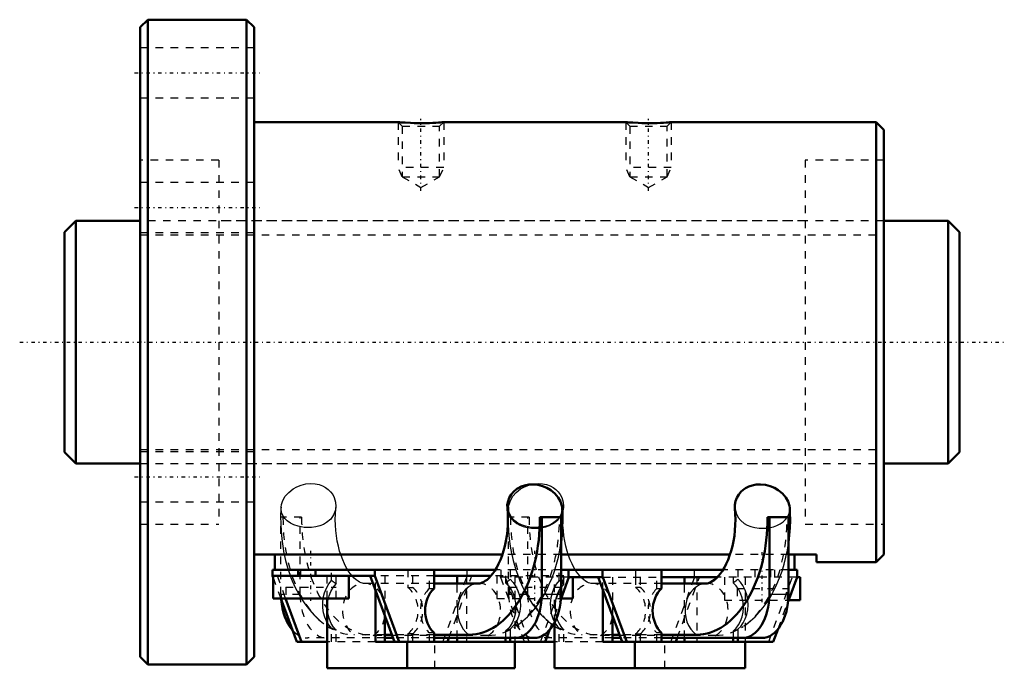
# Model space of a CAD drawing. Header units: millimetres. Extents: x -16 to 114, y -43 to 42.
import ezdxf

# ---------------------------------------------------------------- set-up
doc = ezdxf.new("R2010")
doc.units = ezdxf.units.MM
doc.linetypes.add('Center', pattern=[1.5, 0.45, -0.5, 0.05, -0.5])
doc.linetypes.add('Dashed', pattern=[2, 1, -1])
for name, color, linetype, lineweight in [('2d ConnectionPoints', 7, 'Continuous', 50), ('AM_0', 7, 'Continuous', 50), ('AM_4', 3, 'Continuous', 25), ('AM_5', 3, 'Continuous', 25), ('AM_7', 7, 'Center', 25), ('AM_9', 6, 'Dashed', 25)]:
    doc.layers.add(name, color=color, linetype=linetype, lineweight=lineweight)

# ---------------------------------------------------------------- blocks, each defined once
blk = doc.blocks.new('1_HBN3210_5_RRG1_108L_C0_0100__Nut_0_in_HBN3210_5RRG2_118LC0_0G200__rev_4')
at = {"layer": 'AM_0'}
for p, q in [((1, 42.5), (0, 41.5)), ((1, 42.5), (1, -42.5)), ((14, 42.5), (1, 42.5)), ((15, 41.5), (14, 42.5)), ((14, 42.5), (14, -42.5)), ((0, 41.5), (0, -41.5)), ((15, 41.5), (15, -41.5)), ((34, 29), (15, 29)), ((64, 29), (39.99, 29)), ((97, 29), (69.99, 29)), ((98, 28), (97, 29)), ((97, 29), (97, -29)), ((98, 28), (98, -28)), ((55.46, -23.09), (52.67, -23.09)), ((52.93, -23.09), (52.93, -33.27)), ((55.46, -23.09), (55.46, -33.27)), ((82.67, -23.09), (85.46, -23.09)), ((82.93, -23.09), (82.93, -33.27)), ((85.46, -23.09), (85.46, -33.27)), ((47.73, -28), (15, -28)), ((17.75, -30), (17.75, -28)), ((77.73, -28), (55.46, -28)), ((89.16, -28), (85.46, -28)), ((86.25, -30), (86.25, -28)), ((89.16, -28), (89.16, -29)), ((97, -29), (98, -28)), ((89.16, -29), (97, -29)), ((17.42, -30), (17.42, -30.8)), ((46.82, -30), (17.42, -30)), ((17.42, -30.8), (17.5, -31.01)), ((30.92, -30.8), (17.42, -30.8)), ((17.5, -30.8), (17.5, -33.8)), ((20.83, -30), (20.83, -30.8)), ((23.11, -30.8), (23.11, -30)), ((27.5, -33.8), (27.5, -30.8)), ((30.3, -30.8), (33.51, -39.51)), ((30.92, -30), (30.92, -30.8)), ((30.92, -30.8), (34.12, -39.51)), ((38.72, -32.48), (38.72, -30)), ((46.24, -30.8), (38.72, -30.8)), ((41.76, -31.8), (41.76, -30.8)), ((55.43, -33.92), (56.51, -31)), ((76.82, -30), (55.46, -30)), ((56.45, -31), (56.45, -30)), ((56.45, -31), (60.99, -31)), ((57, -33.8), (57, -31)), ((60.38, -31), (63.51, -39.51)), ((60.92, -30), (60.92, -31)), ((60.99, -31), (64.12, -39.51)), ((68.72, -32.48), (68.72, -30)), ((76.05, -31), (68.72, -31)), ((71.76, -31.8), (71.76, -31)), ((85.41, -34.18), (86.58, -31)), ((86.58, -30), (85.46, -30)), ((86.58, -31), (86.58, -30)), ((86.58, -31), (87, -31)), ((87, -34), (87, -31)), ((44.66, -31.8), (38.72, -31.8)), ((74.66, -31.8), (68.72, -31.8)), ((30.99, -39.51), (30.99, -32.67)), ((60.99, -39.51), (60.99, -32.67)), ((17.5, -33.8), (27.5, -33.8)), ((18.52, -33.8), (20.62, -39.51)), ((19.14, -33.8), (21.24, -39.51)), ((24.62, -43), (24.62, -33.8)), ((55.48, -33.8), (57, -33.8)), ((85.48, -34), (87, -34)), ((32.24, -36.07), (32.24, -39.51)), ((62.24, -36.07), (62.24, -39.51)), ((54.62, -43), (54.62, -36.96)), ((33.16, -38.57), (32.24, -38.57)), ((38.72, -39.51), (38.72, -38.32)), ((43.32, -38.57), (38.72, -38.57)), ((53.38, -39.51), (53.94, -37.97)), ((63.16, -38.57), (62.24, -38.57)), ((68.72, -39.51), (68.72, -38.32)), ((73.32, -38.57), (68.72, -38.57)), ((83.45, -39.51), (84.08, -37.81)), ((20.62, -39.51), (24.62, -39.51)), ((30.99, -39.51), (54.62, -39.51)), ((33.32, -39), (32.24, -39)), ((35.18, -43), (35.18, -39.51)), ((51.92, -39), (38.72, -39)), ((40.49, -39.51), (40.68, -39)), ((41.76, -39.51), (41.76, -39)), ((48.16, -39), (48.16, -39.51)), ((48.78, -39), (48.78, -39.51)), ((49.38, -43), (49.38, -39.51)), ((60.99, -39.51), (83.45, -39.51)), ((63.32, -39), (62.24, -39)), ((65.18, -43), (65.18, -39.51)), ((81.92, -39), (68.72, -39)), ((70.58, -39.51), (70.77, -39)), ((71.76, -39.51), (71.76, -39)), ((78.16, -39), (78.16, -39.51)), ((78.78, -39), (78.78, -39.51)), ((79.72, -43), (79.72, -39.51)), ((0, -41.5), (1, -42.5)), ((14, -42.5), (15, -41.5)), ((1, -42.5), (14, -42.5)), ((24.62, -43), (49.38, -43)), ((54.62, -43), (79.72, -43))]:
    blk.add_line(p, q, dxfattribs=at)
for points in [[(34.93, 28.93), (34.38, 28.97), (34.18, 28.98), (34.04, 29), (34, 29), (34, 29)], [(40, 29), (40, 29), (39.93, 28.99), (39.79, 28.98), (39.59, 28.96), (39.31, 28.94), (38.98, 28.92), (38.58, 28.9), (38.14, 28.88), (37.65, 28.87), (37.15, 28.86), (36.62, 28.86), (36.11, 28.87), (35.62, 28.89), (34.93, 28.93)], [(64.93, 28.93), (64.38, 28.97), (64.18, 28.98), (64.04, 29), (64, 29), (64, 29)], [(70, 29), (70, 29), (69.93, 28.99), (69.79, 28.98), (69.59, 28.96), (69.31, 28.94), (68.98, 28.92), (68.58, 28.9), (68.14, 28.88), (67.65, 28.87), (67.15, 28.86), (66.62, 28.86), (66.11, 28.87), (65.62, 28.89), (64.93, 28.93)], [(49.65, -19.36), (49.23, -19.71), (48.89, -20.11), (48.64, -20.53), (48.48, -20.96), (48.38, -21.47), (48.39, -21.91)], [(55.61, -21.86), (55.57, -21.58), (55.4, -21.03), (55.1, -20.49), (54.66, -19.97), (54.1, -19.51), (53.59, -19.21), (53.02, -18.97), (52.4, -18.81), (51.75, -18.75), (51.2, -18.78), (50.66, -18.89), (50.21, -19.05), (49.8, -19.26), (49.65, -19.36)], [(79.65, -19.36), (79.23, -19.71), (78.89, -20.11), (78.64, -20.53), (78.48, -20.96), (78.38, -21.47), (78.39, -21.91)], [(85.61, -21.86), (85.57, -21.58), (85.4, -21.03), (85.1, -20.49), (84.66, -19.97), (84.1, -19.51), (83.59, -19.21), (83.02, -18.97), (82.4, -18.81), (81.75, -18.75), (81.2, -18.78), (80.66, -18.89), (80.21, -19.05), (79.8, -19.26), (79.65, -19.36)], [(48.39, -21.91), (48.39, -21.93), (48.44, -22.65), (48.46, -23.37), (48.44, -24.1), (48.39, -24.82), (48.31, -25.53), (48.2, -26.22), (48.06, -26.89), (47.89, -27.53), (47.69, -28.13), (47.48, -28.7), (47.24, -29.22), (47, -29.7), (46.74, -30.13), (46.48, -30.51), (46.21, -30.83), (45.96, -31.1), (45.71, -31.32), (45.48, -31.49), (45.27, -31.62), (45.08, -31.71), (44.91, -31.77), (44.75, -31.8), (44.66, -31.8)], [(55.46, -26.41), (55.56, -25.47), (55.63, -24.49), (55.66, -23.51), (55.64, -22.52), (55.61, -21.86)], [(78.39, -21.91), (78.39, -21.93), (78.44, -22.65), (78.46, -23.37), (78.44, -24.1), (78.39, -24.82), (78.31, -25.53), (78.2, -26.22), (78.06, -26.89), (77.89, -27.53), (77.69, -28.13), (77.48, -28.7), (77.24, -29.22), (77, -29.7), (76.74, -30.13), (76.48, -30.51), (76.21, -30.83), (75.96, -31.1), (75.71, -31.32), (75.48, -31.49), (75.27, -31.62), (75.08, -31.71), (74.91, -31.77), (74.75, -31.8), (74.66, -31.8)], [(85.46, -26.41), (85.56, -25.47), (85.63, -24.49), (85.66, -23.51), (85.64, -22.52), (85.61, -21.86)]]:
    blk.add_lwpolyline(points, dxfattribs=at)
for centre, major_axis, ratio, start_param, end_param in [((43.32, -23.38), (0, 15.19), 0.615661, 3.141593, 4.731539), ((73.32, -23.38), (0, 15.19), 0.615661, 3.141593, 4.731539), ((40.38, -35.4), (0, -3.6), 0.788011, 3.764419, 5.660359), ((49.4, -33.27), (0, -5.73), 0.615661, 6.283185, 7.853982), ((51.92, -33.27), (0, -5.73), 0.615661, 6.283185, 7.853982), ((70.38, -35.4), (0, 3.6), 0.788011, 0.622827, 2.518766), ((79.4, -33.27), (0, -5.73), 0.615661, 6.283185, 7.853982), ((81.92, -33.27), (0, -5.73), 0.615661, 0, 1.570796), ((22.08, -33.27), (0, -5.73), 0.615661, 4.826934, 5.674039)]:
    blk.add_ellipse(centre, major_axis=major_axis, ratio=ratio, start_param=start_param, end_param=end_param, dxfattribs=at)
at = {"layer": 'AM_4'}
for p, q in [((55.46, -33.27), (52.93, -33.27)), ((85.46, -33.27), (82.93, -33.27))]:
    blk.add_line(p, q, dxfattribs=at)
for centre in [(44.66, -35.4), (74.66, -35.4)]:
    blk.add_ellipse(centre, major_axis=(0, -3.6), ratio=0.788011, start_param=3.141874, end_param=5.791375, dxfattribs=at)
at = {"layer": 'AM_5', "linetype": 'Dashed'}
for p, q in [((34, 29), (34, 23)), ((40, 29), (40, 23)), ((64, 29), (64, 23)), ((70, 29), (70, 23)), ((40, 23), (34, 23)), ((34.54, 21.8), (34, 23)), ((39.46, 21.8), (40, 23)), ((70, 23), (64, 23)), ((64.54, 21.8), (64, 23)), ((69.46, 21.8), (70, 23))]:
    blk.add_line(p, q, dxfattribs=at)
at = {"layer": 'AM_7'}
for p, q in [((-0.75, 35.5), (15.75, 35.5)), ((37, 19.95), (37, 29.43)), ((67, 19.95), (67, 29.43)), ((-0.75, 17.75), (15.75, 17.75)), ((-0.75, -17.75), (15.75, -17.75)), ((22.5, -34.1), (22.5, -27.5)), ((52, -34.1), (52, -27.5)), ((82, -34.3), (82, -27.7))]:
    blk.add_line(p, q, dxfattribs=at)
at = {"layer": 'AM_9'}
for p, q in [((15, 38.8), (0, 38.8)), ((0, 32.2), (15, 32.2)), ((34, 29), (34.54, 28.46)), ((34.91, 28.93), (34.95, 28.92)), ((39.46, 28.46), (40, 29)), ((64, 29), (64.54, 28.46)), ((64.91, 28.93), (64.95, 28.92)), ((69.46, 28.46), (70, 29)), ((34.54, 28.46), (34.54, 21.8)), ((34.54, 28.46), (39.46, 28.46)), ((39.46, 21.8), (39.46, 28.46)), ((64.54, 28.46), (64.54, 21.8)), ((64.54, 28.46), (69.46, 28.46)), ((69.46, 21.8), (69.46, 28.46)), ((10.35, 24), (0, 24)), ((10.35, 24), (10.35, -24)), ((87.65, 24), (87.65, -24)), ((98, 24), (87.65, 24)), ((15, 21.05), (0, 21.05)), ((34.54, 21.8), (37, 20.38)), ((34.54, 21.8), (39.46, 21.8)), ((37, 20.38), (39.46, 21.8)), ((64.54, 21.8), (67, 20.38)), ((64.54, 21.8), (69.46, 21.8)), ((67, 20.38), (69.46, 21.8)), ((87.65, 16), (10.35, 16)), ((0, 14.45), (15, 14.45)), ((15, -14.45), (0, -14.45)), ((10.35, -16), (87.65, -16)), ((0, -21.05), (15, -21.05)), ((21.27, -23.09), (18.54, -23.09)), ((18.54, -33.27), (18.54, -23.09)), ((21.07, -33.27), (21.07, -23.09)), ((51.27, -23.09), (48.54, -23.09)), ((48.54, -33.27), (48.54, -23.09)), ((51.07, -33.27), (51.07, -23.09)), ((0, -24), (10.35, -24)), ((87.65, -24), (98, -24)), ((55.46, -28), (47.73, -28)), ((85.46, -28), (77.73, -28)), ((17.5, -31.01), (18.52, -33.8)), ((18.04, -30.8), (19.14, -33.8)), ((21.14, -30), (21.14, -30.8)), ((24.62, -33.8), (24.62, -30.8)), ((25.22, -31.42), (25.22, -30)), ((25.84, -31.87), (25.84, -30.8)), ((38.72, -30.8), (30.92, -30.8)), ((30.99, -32.67), (30.99, -30.8)), ((32.24, -30.8), (32.24, -36.07)), ((35.28, -30), (35.28, -32.34)), ((35.89, -30.8), (35.89, -32.34)), ((38.11, -32.48), (38.11, -30.8)), ((39.88, -39.51), (43.08, -30.8)), ((40.68, -39), (43.7, -30.8)), ((43.01, -30.8), (43.01, -39.51)), ((43.08, -30.8), (43.08, -30)), ((55.84, -30.8), (46.24, -30.8)), ((55.46, -30), (46.82, -30)), ((47, -30.8), (47, -33.8)), ((47.42, -30.8), (47.42, -31)), ((56.45, -31), (47.42, -31)), ((47.49, -31), (50.62, -39.51)), ((47.55, -30.8), (47.55, -30)), ((48.11, -31), (51.24, -39.51)), ((48.16, -30.8), (48.16, -31.73)), ((48.78, -30), (48.78, -31.26)), ((48.86, -30.8), (48.86, -31)), ((49.38, -30.8), (49.38, -39.51)), ((52.76, -39.51), (55.89, -31)), ((54.62, -36.96), (54.62, -31)), ((55.02, -31), (55.02, -30.8)), ((55.22, -31.42), (55.22, -30)), ((55.84, -31.87), (55.84, -30.8)), ((60.99, -32.67), (60.99, -31)), ((60.99, -31), (68.72, -31)), ((62.24, -31), (62.24, -36.07)), ((65.28, -30), (65.28, -31)), ((65.29, -31), (65.29, -32.34)), ((65.91, -31), (65.91, -32.34)), ((68.11, -32.48), (68.11, -31)), ((69.96, -39.51), (73.09, -31)), ((70.77, -39), (73.71, -31)), ((73.08, -31), (73.08, -30)), ((73.35, -31), (73.35, -39.51)), ((86.58, -31), (76.05, -31)), ((85.46, -30), (76.82, -30)), ((77, -31), (77, -34)), ((78.16, -31), (78.16, -31.73)), ((78.78, -30), (78.78, -31.26)), ((79.72, -31), (79.72, -39.51)), ((81.04, -31), (81.04, -30)), ((82.84, -39.51), (85.96, -31)), ((83.09, -30), (83.09, -31)), ((83.67, -31), (83.67, -30)), ((19.17, -32.3), (25.83, -32.3)), ((19.17, -32.3), (19.17, -33.8)), ((25.83, -33.8), (25.83, -32.3)), ((38.72, -31.8), (29.5, -31.8)), ((35.28, -32.34), (35.89, -32.34)), ((41.76, -39), (41.76, -31.8)), ((48.67, -32.3), (55.33, -32.3)), ((48.67, -32.3), (48.67, -33.8)), ((55.45, -32.32), (55.32, -32.52)), ((55.33, -33.8), (55.33, -32.3)), ((68.72, -31.8), (59.5, -31.8)), ((65.91, -32.34), (65.29, -32.34)), ((71.76, -39), (71.76, -31.8)), ((21.07, -33.27), (18.54, -33.27)), ((38.11, -32.48), (38.72, -32.48)), ((51.07, -33.27), (48.54, -33.27)), ((68.11, -32.48), (68.72, -32.48)), ((78.67, -32.5), (85.33, -32.5)), ((78.67, -32.5), (78.67, -34)), ((85.33, -34), (85.33, -32.5)), ((47, -33.8), (55.48, -33.8)), ((53.94, -37.97), (55.43, -33.92)), ((77, -34), (85.48, -34)), ((84.08, -37.81), (85.41, -34.18)), ((49.26, -37.63), (49.46, -37.5)), ((79.26, -37.63), (79.46, -37.5)), ((25.22, -39.51), (25.22, -37.7)), ((25.84, -39.51), (25.84, -37.96)), ((32.24, -38.57), (28.16, -38.57)), ((45.84, -38.67), (30.68, -38.67)), ((38.72, -38.57), (33.16, -38.57)), ((35.28, -38.46), (35.28, -39.51)), ((35.89, -38.46), (35.28, -38.46)), ((35.89, -38.46), (35.89, -39.51)), ((38.11, -39.51), (38.11, -38.32)), ((38.72, -38.32), (38.11, -38.32)), ((48.16, -38.1), (48.16, -39)), ((48.78, -37.84), (48.78, -39)), ((55.22, -39.51), (55.22, -37.7)), ((55.84, -39.51), (55.84, -37.96)), ((62.24, -38.57), (58.16, -38.57)), ((75.84, -38.67), (60.68, -38.67)), ((68.72, -38.57), (63.16, -38.57)), ((65.29, -38.46), (65.29, -39.51)), ((65.29, -38.46), (65.91, -38.46)), ((65.91, -38.46), (65.91, -39.51)), ((68.11, -39.51), (68.11, -38.32)), ((68.72, -38.32), (68.11, -38.32)), ((78.16, -38.1), (78.16, -39)), ((78.78, -37.84), (78.78, -39)), ((32.24, -39), (22.08, -39)), ((30.99, -39.51), (24.62, -39.51)), ((38.72, -39), (33.32, -39)), ((38.82, -43), (38.82, -39.51)), ((62.24, -39), (52.08, -39)), ((60.99, -39.51), (54.62, -39.51)), ((68.72, -39), (63.32, -39)), ((69.16, -43), (69.16, -39.51))]:
    blk.add_line(p, q, dxfattribs=at)
for points in [[(18.56, -21.76), (18.61, -21.42), (18.79, -20.87), (19.11, -20.33), (19.56, -19.82), (20.13, -19.36), (20.65, -19.07), (21.22, -18.84), (21.84, -18.69), (22.48, -18.64), (23.03, -18.67), (23.57, -18.79), (24.01, -18.96), (24.42, -19.18), (24.78, -19.44), (25.09, -19.75), (25.36, -20.11), (25.57, -20.5), (25.75, -21.09), (25.79, -21.67), (25.78, -21.82)], [(48.56, -21.76), (48.61, -21.42), (48.79, -20.87), (49.11, -20.33), (49.56, -19.82), (50.13, -19.36), (50.65, -19.07), (51.22, -18.84), (51.54, -18.75)], [(51.54, -18.75), (51.84, -18.69), (52.48, -18.64), (53.03, -18.67), (53.57, -18.79), (54.01, -18.96), (54.42, -19.18), (54.78, -19.44), (55.09, -19.75), (55.36, -20.11), (55.57, -20.5), (55.75, -21.09), (55.79, -21.67), (55.78, -21.82)], [(18.56, -21.76), (18.54, -21.99), (18.5, -22.98), (18.51, -23.96), (18.55, -24.94), (18.64, -25.92), (18.77, -26.89), (18.94, -27.85), (18.97, -28)], [(20.8, -24.28), (20.26, -24.1), (19.78, -23.87), (19.38, -23.58), (19.05, -23.26), (18.79, -22.87), (18.62, -22.44), (18.55, -21.94), (18.56, -21.76)], [(25.78, -21.82), (25.7, -22.23), (25.49, -22.76), (25.1, -23.32), (24.53, -23.8), (24.13, -24.03), (23.67, -24.22), (23.15, -24.36), (22.59, -24.44), (22.09, -24.46), (21.59, -24.43), (20.8, -24.28)], [(26.42, -28), (26.27, -27.54), (26.11, -26.9), (25.96, -26.24), (25.85, -25.55), (25.77, -24.84), (25.72, -24.12), (25.7, -23.4), (25.72, -22.67), (25.77, -21.95), (25.78, -21.81)], [(48.39, -21.91), (48.4, -21.97), (48.54, -22.56), (48.82, -23.1), (49.16, -23.52), (49.62, -23.89), (50.02, -24.12), (50.49, -24.31), (51.02, -24.45), (51.58, -24.52), (52.08, -24.54), (52.57, -24.51), (53.04, -24.44), (53.48, -24.33), (53.93, -24.17), (54.34, -23.97), (54.74, -23.7), (55.07, -23.39), (55.35, -23.01), (55.53, -22.59), (55.61, -22.09), (55.61, -21.86)], [(48.56, -21.76), (48.54, -21.99), (48.5, -22.98), (48.5, -23.42)], [(50.8, -24.28), (50.26, -24.1), (49.78, -23.87), (49.38, -23.58), (49.05, -23.26), (48.79, -22.87), (48.62, -22.44), (48.55, -21.94), (48.56, -21.76)], [(55.78, -21.82), (55.7, -22.23), (55.49, -22.76), (55.41, -22.91)], [(55.7, -23.37), (55.72, -22.67), (55.77, -21.95), (55.78, -21.81)], [(78.39, -21.91), (78.4, -21.97), (78.54, -22.56), (78.82, -23.1), (79.16, -23.52), (79.62, -23.89), (80.02, -24.12), (80.49, -24.31), (81.02, -24.45), (81.58, -24.52), (82.08, -24.54), (82.57, -24.51), (83.04, -24.44), (83.48, -24.33), (83.93, -24.17), (84.34, -23.97), (84.74, -23.7), (85.07, -23.39), (85.35, -23.01), (85.53, -22.59), (85.61, -22.09), (85.61, -21.86)], [(55.41, -22.91), (55.1, -23.32), (54.53, -23.8), (54.13, -24.03), (53.67, -24.22), (53.15, -24.36), (52.59, -24.44), (52.09, -24.46), (51.59, -24.43), (50.8, -24.28)], [(48.5, -23.42), (48.51, -23.96), (48.55, -24.94), (48.64, -25.92), (48.77, -26.89), (48.94, -27.85), (48.97, -28)], [(56.42, -28), (56.27, -27.54), (56.11, -26.9), (55.96, -26.24), (55.85, -25.55), (55.77, -24.84), (55.72, -24.12), (55.7, -23.4), (55.7, -23.37)], [(49.57, -37.42), (49.85, -37.23), (50.45, -36.74), (51.04, -36.21), (51.6, -35.61), (52.13, -34.97), (52.63, -34.28), (53.1, -33.53), (53.53, -32.75), (53.92, -31.93), (54.28, -31.08), (54.6, -30.19), (54.87, -29.28), (55.11, -28.35), (55.3, -27.41), (55.45, -26.44), (55.46, -26.41)], [(79.57, -37.42), (79.85, -37.23), (80.45, -36.74), (81.04, -36.21), (81.6, -35.61), (82.13, -34.97), (82.63, -34.28), (83.1, -33.53), (83.53, -32.75), (83.92, -31.93), (84.28, -31.08), (84.6, -30.19), (84.87, -29.28), (85.11, -28.35), (85.3, -27.41), (85.45, -26.44), (85.46, -26.41)], [(18.97, -28), (19.16, -28.79), (19.41, -29.71), (19.5, -30)], [(27.34, -30.01), (27.16, -29.7), (26.92, -29.22), (26.68, -28.7), (26.47, -28.14), (26.42, -28)], [(48.97, -28), (49.16, -28.79), (49.41, -29.71), (49.5, -30)], [(57.34, -30.01), (57.16, -29.7), (56.92, -29.22), (56.68, -28.7), (56.47, -28.14), (56.42, -28)], [(19.5, -30), (19.71, -30.61), (19.77, -30.8)], [(19.77, -30.8), (20.04, -31.49), (20.42, -32.33), (20.84, -33.15), (21.22, -33.8)], [(27.92, -30.8), (27.68, -30.51), (27.42, -30.13), (27.34, -30.01)], [(29.5, -31.8), (29.44, -31.8), (29.27, -31.77), (29.1, -31.72), (28.91, -31.63), (28.7, -31.51), (28.46, -31.34), (28.21, -31.11), (27.95, -30.83), (27.92, -30.8)], [(49.5, -30), (49.71, -30.61), (50.04, -31.49), (50.42, -32.33), (50.84, -33.15), (51.22, -33.8)], [(58.1, -31.01), (57.95, -30.83), (57.68, -30.51), (57.42, -30.13), (57.34, -30.01)], [(59.5, -31.8), (59.44, -31.8), (59.27, -31.77), (59.1, -31.72), (58.91, -31.63), (58.7, -31.51), (58.46, -31.34), (58.21, -31.11), (58.1, -31.01)], [(25.22, -37.7), (24.86, -37.29), (24.55, -36.8), (24.31, -36.25), (24.15, -35.67), (24.06, -35.03), (24.05, -34.38), (24.12, -33.71), (24.28, -33.06), (24.53, -32.42), (24.86, -31.85), (25.22, -31.42)], [(24.79, -33.8), (24.89, -33.45), (25.13, -32.87), (25.44, -32.34), (25.84, -31.87)], [(48.16, -31.73), (48.55, -32.12), (48.89, -32.61), (49.15, -33.14), (49.35, -33.74), (49.47, -34.37), (49.5, -35.04), (49.45, -35.68), (49.3, -36.33), (49.08, -36.9), (48.78, -37.43), (48.49, -37.79), (48.16, -38.1)], [(48.78, -31.26), (49.17, -31.69), (49.52, -32.21), (49.78, -32.78), (49.97, -33.41), (50.09, -34.09), (50.11, -34.8), (50.04, -35.49), (49.87, -36.17), (49.63, -36.76), (49.3, -37.29), (48.78, -37.84)], [(55.22, -31.42), (54.84, -31.89), (54.52, -32.44), (54.28, -33.05), (54.12, -33.69), (54.05, -34.4), (54.06, -35.11), (54.18, -35.79), (54.38, -36.44), (54.66, -37), (55.02, -37.49), (55.22, -37.7)], [(55.84, -31.87), (55.46, -32.31), (55.45, -32.32)], [(78.16, -38.1), (78.54, -37.73), (78.88, -37.28), (79.14, -36.77), (79.34, -36.21), (79.46, -35.61), (79.5, -34.98), (79.46, -34.34), (79.34, -33.71), (79.14, -33.11), (78.85, -32.55), (78.54, -32.11), (78.16, -31.73)], [(78.78, -37.84), (79.16, -37.47), (79.49, -37.01), (79.75, -36.49), (79.95, -35.92), (80.07, -35.31), (80.12, -34.66), (80.08, -34), (79.96, -33.33), (79.75, -32.69), (79.45, -32.09), (79.14, -31.65), (78.78, -31.26)], [(55.32, -32.52), (55.15, -32.82), (54.91, -33.39), (54.79, -33.8)], [(21.22, -33.8), (21.3, -33.92), (21.8, -34.66), (22.33, -35.35), (22.9, -35.98), (23.5, -36.57), (24.13, -37.09), (24.21, -37.15)], [(25.84, -37.96), (25.47, -37.56), (25.17, -37.08), (24.93, -36.54), (24.76, -35.96), (24.67, -35.34), (24.66, -34.71), (24.73, -34.07), (24.79, -33.8)], [(51.22, -33.8), (51.3, -33.92), (51.8, -34.66), (52.08, -35.03)], [(52.08, -35.03), (52.33, -35.35), (52.9, -35.98), (53.5, -36.57), (54.13, -37.09), (54.21, -37.15)], [(54.79, -33.8), (54.75, -34), (54.67, -34.65), (54.67, -35.31), (54.73, -35.81)], [(54.73, -35.81), (54.76, -35.96), (54.87, -36.36)], [(54.87, -36.36), (54.94, -36.58), (55.2, -37.13), (55.52, -37.62), (55.84, -37.96)]]:
    blk.add_lwpolyline(points, dxfattribs=at)
for centre, major_axis, ratio, start_param, end_param in [((28.16, -23.38), (0, 15.19), 0.615661, 1.551646, 3.141593), ((30.68, -23.38), (0, 15.29), 0.615661, 1.551771, 3.141593), ((45.84, -23.38), (0, 15.29), 0.615661, 3.141593, 4.731415), ((58.16, -23.38), (0, 15.19), 0.615661, 1.551646, 3.141593), ((60.68, -23.38), (0, 15.29), 0.615661, 1.551771, 3.141593), ((75.84, -23.38), (0, 15.29), 0.615661, 3.141593, 4.731415), ((27.85, -23.38), (0, -9.09), 0.615661, -0.487559, -0.366676), ((29.5, -35.4), (0, -3.6), 0.788011, 0.429775, 5.791375), ((33.78, -35.4), (0, -3.6), 0.788011, 0.555982, 2.585611), ((34.4, -35.4), (0, -3.6), 0.788011, 0.555982, 2.585611), ((44.66, -35.4), (0, -3.6), 0.788011, 0.429775, 3.141874), ((46.15, -23.38), (0, -8.96), 0.615661, 0.372414, 0.49549), ((57.85, -23.38), (0, -9.09), 0.615661, -0.487559, -0.366676), ((59.5, -35.4), (0, -3.6), 0.788011, 0.429775, 5.791375), ((63.79, -35.4), (0, 3.6), 0.788011, 3.697575, 5.727203), ((64.41, -35.4), (0, 3.6), 0.788011, 3.697575, 5.727203), ((74.66, -35.4), (0, -3.6), 0.788011, 0.429775, 3.141874), ((76.15, -23.38), (0, 8.96), 0.615661, 3.514007, 3.637083), ((22.08, -33.27), (0, -5.73), 0.615661, 4.712389, 4.826934), ((24.6, -33.27), (0, -5.73), 0.615661, 4.712389, 6.283185), ((39.76, -35.4), (0, -3.6), 0.788011, 3.764419, 5.660359), ((52.08, -33.27), (0, -5.73), 0.615661, 4.712389, 6.283185), ((54.6, -33.27), (0, -5.73), 0.615661, 4.712389, 6.283185), ((69.76, -35.4), (0, 3.6), 0.788011, 0.622827, 2.518766), ((22.08, -33.27), (0, -5.73), 0.615661, 5.674039, 6.283185), ((27.85, -23.38), (0, 14.94), 0.615661, -3.43073, -3.361565), ((46.15, -23.38), (0, 15.08), 0.615661, 3.359582, 3.428093), ((57.85, -23.38), (0, 14.94), 0.615661, -3.43073, -3.361565), ((76.15, -23.38), (0, -15.08), 0.615661, 0.21799, 0.2865)]:
    blk.add_ellipse(centre, major_axis=major_axis, ratio=ratio, start_param=start_param, end_param=end_param, dxfattribs=at)
blk = doc.blocks.new('2_RR0100HBN3210_50S_0_in_HBN3210_5RRG2_118LC0_0G200__rev_4')
at = {"layer": 'AM_0'}
for p, q in [((-8.5, 16), (-10, 14.5)), ((-8.5, 16), (-8.5, -16)), ((0, 16), (-8.5, 16)), ((106.5, 16), (98, 16)), ((108, 14.5), (106.5, 16)), ((106.5, 16), (106.5, -16)), ((-10, 14.5), (-10, -14.5)), ((108, 14.5), (108, -14.5)), ((-10, -14.5), (-8.5, -16)), ((106.5, -16), (108, -14.5)), ((-8.5, -16), (0, -16)), ((98, -16), (106.5, -16))]:
    blk.add_line(p, q, dxfattribs=at)
at = {"layer": 'AM_5', "linetype": 'Dashed'}
for p, q in [((0, 14.1595), (98, 14.1595)), ((0, -14.1595), (98, -14.1595))]:
    blk.add_line(p, q, dxfattribs=at)
at = {"layer": 'AM_7'}
blk.add_line((-15.9, 0), (113.9, 0), dxfattribs=at)
at = {"layer": 'AM_9'}
for p, q in [((98, 16), (0, 16)), ((0, -16), (98, -16))]:
    blk.add_line(p, q, dxfattribs=at)

msp = doc.modelspace()

# ---------------------------------------------------------------- linework, layer by layer
at = {"layer": '2d ConnectionPoints'}
msp.add_point((0, 0), dxfattribs=at)
msp.add_point((0, 0), dxfattribs=at)

# ---------------------------------------------------------------- block references
for name in ['1_HBN3210_5_RRG1_108L_C0_0100__Nut_0_in_HBN3210_5RRG2_118LC0_0G200__rev_4', '2_RR0100HBN3210_50S_0_in_HBN3210_5RRG2_118LC0_0G200__rev_4']:
    msp.add_blockref(name, (0, 0))

doc.saveas('drawing.dxf')
